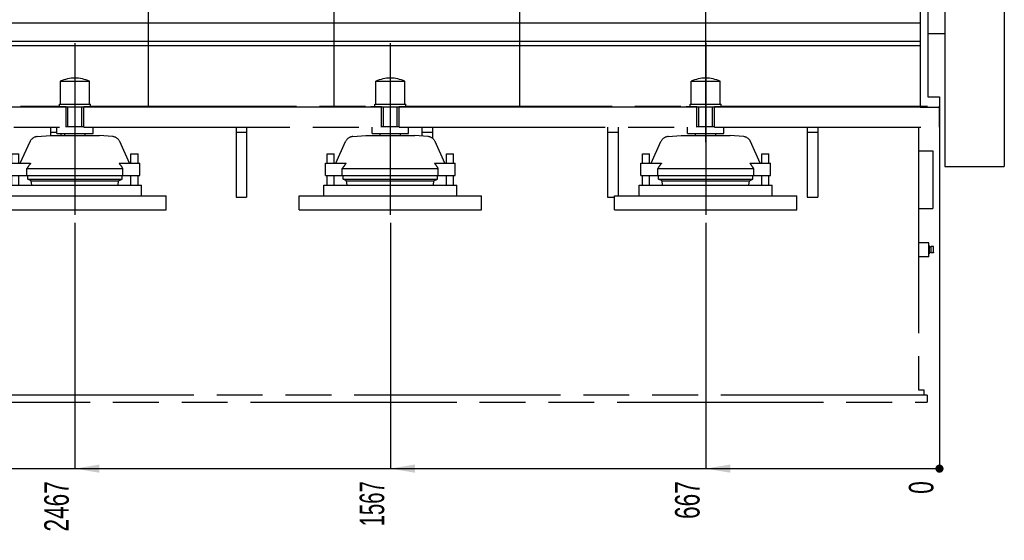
# Model space of a CAD drawing. Header units: millimetres. Extents: x 0 to 1189, y 0 to 841.
# Tile 68 of 85: x 702 to 843, y 511 to 585. Entities that reach past the tile are written whole.
import ezdxf
from ezdxf.enums import TextEntityAlignment as Align

# ---------------------------------------------------------------- set-up
doc = ezdxf.new("R2010")
doc.units = ezdxf.units.MM
doc.header["$LTSCALE"] = 65.395
doc.linetypes.add('CENTER', pattern=[0.6, 0.375, -0.075, 0.075, -0.075])
doc.linetypes.add('PHANTOM', pattern=[0.8, 0.45, -0.05, 0.1, -0.05, 0.1, -0.05])
doc.layers.get('0').update_dxf_attribs({"linetype": 'CONTINUOUS'})
for name, color, linetype in [('1907_040000_TLKS_KS_V_ABL71', 7, 'CONTINUOUS'), ('1907_041000_TLKS_KS_V_ABL72', 7, 'CONTINUOUS'), ('1907_731000_02_SIMPLE1_D_ABL73', 7, 'CONTINUOUS'), ('1907_731000_02_SIMPLE1_T1_D_PBL74', 7, 'CONTINUOUS'), ('1907_733000_06_SIMPLE1_A_ABL90', 7, 'CONTINUOUS'), ('1907_733000_06_SIMPLE1_T1_A_PBL91', 7, 'CONTINUOUS'), ('1907_733000_06_SIMPLE1_T2_A_PBL96', 7, 'CONTINUOUS'), ('1907_733000_06_SIMPLE1_T3_A_PBL103', 7, 'CONTINUOUS'), ('1907_733000_06_SIMPLE1_T4_A_PBL95', 7, 'CONTINUOUS'), ('1907_734000_04_SIMPLE1_C_ABL75', 7, 'CONTINUOUS'), ('1907_734000_04_SIMPLE1_T1_C_PBL76', 7, 'CONTINUOUS'), ('1947_000000_IMO-2_SKL_PBL55', 7, 'CONTINUOUS'), ('1947_000000_TLKS_MARKETING_ABL1', 7, 'CONTINUOUS'), ('1947_030000_TLKS_V_ABL2', 7, 'CONTINUOUS'), ('1947_100000_TLKS_V_ABL3', 7, 'CONTINUOUS'), ('1947_111000_11_SIMPLE1_C_ABL34', 7, 'CONTINUOUS'), ('1947_111000_11_SIMPLE1_T1_C_PBL35', 7, 'CONTINUOUS'), ('1947_151200_02_SIMPLE1_T1_X_PBL5', 7, 'CONTINUOUS'), ('1947_151200_02_SIMPLE1_T2_X_PBL107', 7, 'CONTINUOUS'), ('1947_151200_02_SIMPLE1_T2_X_PBL145', 7, 'CONTINUOUS'), ('1947_151200_02_SIMPLE1_T2_X_PBL151', 7, 'CONTINUOUS'), ('1947_151200_02_SIMPLE1_T2_X_PBL67', 7, 'CONTINUOUS'), ('1947_151200_02_SIMPLE1_T2_X_PBL68', 7, 'CONTINUOUS'), ('1947_151200_02_SIMPLE1_T2_X_PBL69', 7, 'CONTINUOUS'), ('1947_151200_02_SIMPLE1_X_ABL4', 7, 'CONTINUOUS'), ('new_view_1_VBL0', 7, 'CONTINUOUS')]:
    doc.layers.add(name, color=color, linetype=linetype)
doc.styles.get("Standard").update_dxf_attribs({"font": 'txt', "width": 0.6})
doc.dimstyles.new('DIMSTYLE_10', dxfattribs={"dimtxt": 3.5, "dimasz": 3.5, "dimexe": 1.8, "dimexo": 0, "dimgap": 0.875, "dimtad": 0, "dimtih": 1, "dimtoh": 1, "dimlfac": 20, "dimdsep": 46, "dimtxsty": 'Standard', "dimblk": '_FILLED', "dimblk1": '_FILLED', "dimblk2": '_FILLED', "dimcen": 0.09, "dimadec": 0, "dimazin": 0, "dimtp": 1.2, "dimtm": 1.2, "dimtfac": 1, "dimtofl": 0, "dimtmove": 0, "dimatfit": 3, "dimldrblk": '_FILLED', "dimfxl": 1, "dimtolj": 1, "dimarcsym": 0})
doc.dimstyles.new('DIMSTYLE_11', dxfattribs={"dimtxt": 3.5, "dimasz": 3.5, "dimexe": 1.8, "dimexo": 0, "dimgap": 0.875, "dimtad": 0, "dimtih": 1, "dimtoh": 1, "dimlfac": 20, "dimdsep": 46, "dimtxsty": 'Standard', "dimblk": '_FILLED', "dimblk1": '_FILLED', "dimblk2": '_FILLED', "dimcen": 0.09, "dimadec": 0, "dimazin": 0, "dimtp": 2, "dimtm": 2, "dimtfac": 1, "dimtofl": 0, "dimtmove": 0, "dimatfit": 3, "dimldrblk": '_FILLED', "dimfxl": 1, "dimtolj": 1, "dimarcsym": 0})
doc.dimstyles.new('DIMSTYLE_8', dxfattribs={"dimtxt": 3.5, "dimasz": 3.5, "dimexe": 1.8, "dimexo": 0, "dimgap": 0.875, "dimtad": 0, "dimtih": 1, "dimtoh": 1, "dimlfac": 20, "dimdsep": 46, "dimtxsty": 'Standard', "dimblk": '_FILLED', "dimblk1": '_FILLED', "dimblk2": '_FILLED', "dimcen": 0.09, "dimadec": 0, "dimazin": 0, "dimtp": 0.8, "dimtm": 0.8, "dimtfac": 1, "dimtofl": 0, "dimtmove": 0, "dimatfit": 3, "dimldrblk": '_FILLED', "dimfxl": 1, "dimtolj": 1, "dimarcsym": 0})
doc.dimstyles.new('DIMSTYLE_9', dxfattribs={"dimtxt": 3.5, "dimasz": 3.5, "dimexe": 1.8, "dimexo": 0, "dimgap": 0.875, "dimtad": 0, "dimtih": 1, "dimtoh": 1, "dimlfac": 20, "dimdsep": 46, "dimtxsty": 'Standard', "dimblk": '_FILLED', "dimblk1": '_FILLED', "dimblk2": '_FILLED', "dimcen": 0.09, "dimadec": 0, "dimazin": 0, "dimtp": 0.1, "dimtm": 0.1, "dimtfac": 1, "dimtofl": 0, "dimtmove": 0, "dimatfit": 3, "dimldrblk": '_FILLED', "dimfxl": 1, "dimtolj": 1, "dimarcsym": 0})

# ---------------------------------------------------------------- blocks, each defined once
blk = doc.blocks.new('*D37')
at = {"color": 2, "linetype": 'Continuous'}
blk.add_line((800, 555.98), (800, 520.85), dxfattribs=at)
at = {"color": 2, "linetype": 'Continuous', "width": 0.690476}
blk.add_text('667', height=3.5, rotation=90, dxfattribs=at).set_placement((799.12, 519.1), align=Align.RIGHT)
blk = doc.blocks.new('_FILLED')
at = {"color": 0, "linetype": 'ByBlock'}
blk.add_solid([(0, 0), (-1, 0.167), (-1, -0.167)], dxfattribs=at)
blk = doc.blocks.new('*D38')
at = {"color": 2, "linetype": 'Continuous'}
blk.add_line((833.35, 574), (833.35, 520.85), dxfattribs=at)
at = {"color": 2, "linetype": 'Continuous', "width": 0.690476}
blk.add_text('0', height=3.5, rotation=90, dxfattribs=at).set_placement((832.48, 519.1), align=Align.RIGHT)
blk = doc.blocks.new('*D39')
at = {"color": 2, "linetype": 'Continuous'}
blk.add_line((755, 555.98), (755, 520.85), dxfattribs=at)
at = {"color": 2, "linetype": 'Continuous', "width": 0.619048}
blk.add_text('1567', height=3.5, rotation=90, dxfattribs=at).set_placement((754.12, 519.1), align=Align.RIGHT)
blk = doc.blocks.new('*D40')
at = {"color": 2, "linetype": 'Continuous'}
blk.add_line((710, 555.98), (710, 520.85), dxfattribs=at)
at = {"color": 2, "linetype": 'Continuous', "width": 0.690476}
blk.add_text('2467', height=3.5, rotation=90, dxfattribs=at).set_placement((709.12, 519.1), align=Align.RIGHT)
blk = doc.blocks.new('*D41')
at = {"color": 2, "linetype": 'Continuous'}
blk.add_line((615, 555.98), (615, 520.85), dxfattribs=at)
at = {"color": 2, "linetype": 'Continuous', "width": 0.672619}
blk.add_text('4367', height=3.5, rotation=90, dxfattribs=at).set_placement((614.12, 519.1), align=Align.RIGHT)
blk = doc.blocks.new('*D42')
at = {"color": 2, "linetype": 'Continuous'}
blk.add_line((577, 572.5), (577, 520.85), dxfattribs=at)
at = {"color": 2, "linetype": 'Continuous', "width": 0.619048}
blk.add_text('5127', height=3.5, rotation=90, dxfattribs=at).set_placement((576.12, 519.1), align=Align.RIGHT)
blk = doc.blocks.new('1947_151200_02_SIMPLE1_T1_X_PBL5', base_point=(692.48, 552.61))
at = {"layer": '1947_151200_02_SIMPLE1_T1_X_PBL5', "color": 8, "linetype": 'PHANTOM'}
for p, q in [((617.21, 572.65), (707.79, 572.65)), ((707.25, 572.65), (707.25, 572.55)), ((708.75, 572.55), (707.25, 572.55)), ((708.75, 569.65), (708.75, 572.55)), ((712.75, 572.55), (711.25, 572.55)), ((711.25, 569.65), (711.25, 572.55)), ((712.21, 572.65), (752.79, 572.65)), ((712.75, 572.65), (712.75, 572.55)), ((752.25, 572.65), (752.25, 572.55)), ((753.75, 572.55), (752.25, 572.55)), ((753.75, 569.65), (753.75, 572.55)), ((757.75, 572.55), (756.25, 572.55)), ((756.25, 569.65), (756.25, 572.55)), ((757.21, 572.65), (797.79, 572.65)), ((757.75, 572.65), (757.75, 572.55)), ((797.25, 572.65), (797.25, 572.55)), ((798.75, 572.55), (797.25, 572.55)), ((798.75, 569.65), (798.75, 572.55)), ((802.75, 572.55), (801.25, 572.55)), ((801.25, 569.65), (801.25, 572.55)), ((802.21, 572.65), (833.35, 572.65)), ((802.75, 572.65), (802.75, 572.55)), ((833.35, 569.65), (833.35, 572.65)), ((616.25, 569.65), (708.75, 569.65)), ((706.5, 569.65), (706.5, 568.48)), ((711.25, 569.65), (753.75, 569.65)), ((733, 569.65), (733, 559.65)), ((734.5, 569.65), (734.5, 559.65)), ((756.25, 569.65), (798.75, 569.65)), ((759.5, 569.65), (759.5, 568.39)), ((761, 569.65), (761, 568.08)), ((786, 569.65), (786, 559.65)), ((787.5, 569.65), (787.5, 559.85)), ((801.25, 569.65), (833.35, 569.65)), ((814.5, 569.65), (814.5, 559.65)), ((816, 569.65), (816, 559.65)), ((830.35, 569.65), (830.35, 532.15)), ((707.4, 568.9), (706.5, 568.9)), ((708, 568.73), (708, 568.48)), ((734.5, 568.9), (733, 568.9)), ((761, 568.9), (759.5, 568.9)), ((787.5, 568.9), (786, 568.9)), ((816, 568.9), (814.5, 568.9)), ((830.35, 566.27), (832.4, 566.27)), ((832.4, 566.27), (832.4, 558.02)), ((733, 559.65), (734.5, 559.65)), ((786, 559.65), (787, 559.65)), ((814.5, 559.65), (816, 559.65)), ((830.35, 558.02), (832.4, 558.02)), ((831.85, 553.15), (830.35, 553.15)), ((831.85, 551.15), (831.85, 553.15)), ((831.92, 552.72), (831.85, 552.72)), ((831.92, 551.58), (831.92, 552.72)), ((832.05, 552.55), (831.92, 552.6)), ((832.17, 552.6), (832.1, 552.56)), ((832.48, 552.6), (832.17, 552.6)), ((832.17, 551.7), (832.17, 552.6)), ((832.52, 552.55), (832.48, 552.6)), ((832.48, 551.7), (832.48, 552.6)), ((832.52, 551.75), (832.52, 552.55)), ((831.85, 551.15), (830.35, 551.15)), ((831.92, 551.58), (831.85, 551.58)), ((832.05, 551.75), (831.92, 551.7)), ((832.17, 551.7), (832.1, 551.74)), ((832.48, 551.7), (832.17, 551.7)), ((832.52, 551.75), (832.48, 551.7)), ((831.6, 531.4), (578.1, 531.4)), ((830.35, 532.15), (831.1, 532.15)), ((831.1, 532.15), (831.1, 531.4)), ((831.6, 531.4), (831.6, 530.4)), ((578.1, 530.4), (831.6, 530.4))]:
    blk.add_line(p, q, dxfattribs=at)
for centre, start, end in [((832.07, 552.61), 247.4184, 299.9743), ((832.07, 551.69), 60.0257, 112.5816)]:
    blk.add_arc(centre, 0.06, start, end, dxfattribs=at)
blk = doc.blocks.new('1947_151200_02_SIMPLE1_T2_X_PBL67', base_point=(800, 567.03))
at = {"layer": '1947_151200_02_SIMPLE1_T2_X_PBL67', "color": 8, "linetype": 'PHANTOM'}
for p, q in [((797.92, 576.21), (802.08, 576.21)), ((797.92, 572.91), (797.92, 576.21)), ((802.08, 572.91), (802.08, 576.21)), ((797.79, 572.91), (802.21, 572.91)), ((797.79, 572.55), (797.79, 572.91)), ((798.75, 572.55), (801.25, 572.55)), ((799.01, 569.75), (799.01, 572.55)), ((800.99, 569.75), (800.99, 572.55)), ((802.21, 572.55), (802.21, 572.91)), ((797.4, 568.73), (797.4, 569.65)), ((798.75, 569.75), (801.25, 569.75)), ((802.6, 568.73), (802.6, 569.65)), ((792.21, 564.49), (793.6, 567.58)), ((794.63, 568.32), (796.5, 568.48)), ((796.5, 568.48), (803.5, 568.48)), ((797.4, 568.73), (802.6, 568.73)), ((798.56, 568.48), (798.56, 568.73)), ((801.44, 568.48), (801.44, 568.73)), ((805.37, 568.32), (803.5, 568.48)), ((807.79, 564.49), (806.4, 567.58)), ((791, 565.85), (792, 565.85)), ((791, 564.49), (791, 565.85)), ((792, 564.49), (792, 565.85)), ((808, 565.85), (809, 565.85)), ((808, 564.49), (808, 565.85)), ((809, 564.49), (809, 565.85)), ((790.75, 564.49), (793.68, 564.49)), ((790.75, 562.74), (790.75, 564.49)), ((793.15, 563.74), (806.85, 563.74)), ((793.15, 562.74), (793.15, 563.74)), ((806.32, 564.49), (809.25, 564.49)), ((806.85, 562.74), (806.85, 563.74)), ((809.25, 562.74), (809.25, 564.49)), ((790.75, 562.74), (809.25, 562.74)), ((791, 561.35), (791, 562.74)), ((792, 561.35), (792, 562.74)), ((793.28, 562.23), (793.26, 562.74)), ((793.28, 562.23), (806.72, 562.23)), ((793.77, 561.98), (793.28, 562.23)), ((793.77, 561.98), (806.23, 561.98)), ((793.84, 561.35), (793.77, 561.98)), ((806.16, 561.35), (806.23, 561.98)), ((806.23, 561.98), (806.72, 562.23)), ((806.72, 562.23), (806.74, 562.74)), ((808, 561.35), (808, 562.74)), ((809, 561.35), (809, 562.74)), ((790.5, 561.35), (809.5, 561.35)), ((790.5, 559.85), (790.5, 561.35)), ((809.5, 559.85), (809.5, 561.35)), ((787, 559.85), (813, 559.85)), ((787, 557.85), (787, 559.85)), ((813, 557.85), (813, 559.85)), ((787, 557.85), (813, 557.85))]:
    blk.add_line(p, q, dxfattribs=at)
for centre, radius, start, end in [((800, 571.51), 5.14, 66.0588, 113.9412), ((794.74, 567.07), 1.25, 95, 155.8195), ((805.26, 567.07), 1.25, 24.1805, 85)]:
    blk.add_arc(centre, radius, start, end, dxfattribs=at)
for points, knots in [([(793.68, 564.49), (793.63, 564.43), (793.45, 564.19), (793.28, 563.94), (793.15, 563.74)], [0, 0, 0, 0, 0.247602, 1, 1, 1, 1]), ([(806.85, 563.74), (806.81, 563.81), (806.64, 564.06), (806.46, 564.31), (806.32, 564.49)], [0, 0, 0, 0, 0.252037, 1, 1, 1, 1])]:
    blk.add_open_spline(points, degree=3, knots=knots, dxfattribs=at)
blk = doc.blocks.new('1947_151200_02_SIMPLE1_T2_X_PBL68', base_point=(710, 567.03))
at = {"layer": '1947_151200_02_SIMPLE1_T2_X_PBL68', "color": 8, "linetype": 'PHANTOM'}
for p, q in [((707.92, 576.21), (712.08, 576.21)), ((707.92, 572.91), (707.92, 576.21)), ((712.08, 572.91), (712.08, 576.21)), ((707.79, 572.91), (712.21, 572.91)), ((707.79, 572.55), (707.79, 572.91)), ((708.75, 572.55), (711.25, 572.55)), ((709.01, 569.75), (709.01, 572.55)), ((710.99, 569.75), (710.99, 572.55)), ((712.21, 572.55), (712.21, 572.91)), ((707.4, 568.73), (707.4, 569.65)), ((708.75, 569.75), (711.25, 569.75)), ((712.6, 568.73), (712.6, 569.65)), ((702.21, 564.49), (703.6, 567.58)), ((704.63, 568.32), (706.5, 568.48)), ((706.5, 568.48), (713.5, 568.48)), ((707.4, 568.73), (712.6, 568.73)), ((708.56, 568.48), (708.56, 568.73)), ((711.44, 568.48), (711.44, 568.73)), ((715.37, 568.32), (713.5, 568.48)), ((717.79, 564.49), (716.4, 567.58)), ((701, 565.85), (702, 565.85)), ((701, 564.49), (701, 565.85)), ((702, 564.49), (702, 565.85)), ((718, 565.85), (719, 565.85)), ((718, 564.49), (718, 565.85)), ((719, 564.49), (719, 565.85)), ((700.75, 564.49), (703.68, 564.49)), ((700.75, 562.74), (700.75, 564.49)), ((703.15, 563.74), (716.85, 563.74)), ((703.15, 562.74), (703.15, 563.74)), ((716.32, 564.49), (719.25, 564.49)), ((716.85, 562.74), (716.85, 563.74)), ((719.25, 562.74), (719.25, 564.49)), ((700.75, 562.74), (719.25, 562.74)), ((701, 561.35), (701, 562.74)), ((702, 561.35), (702, 562.74)), ((703.28, 562.23), (703.26, 562.74)), ((703.28, 562.23), (716.72, 562.23)), ((703.77, 561.98), (703.28, 562.23)), ((703.77, 561.98), (716.23, 561.98)), ((703.84, 561.35), (703.77, 561.98)), ((716.16, 561.35), (716.23, 561.98)), ((716.23, 561.98), (716.72, 562.23)), ((716.72, 562.23), (716.74, 562.74)), ((718, 561.35), (718, 562.74)), ((719, 561.35), (719, 562.74)), ((700.5, 561.35), (719.5, 561.35)), ((700.5, 559.85), (700.5, 561.35)), ((719.5, 559.85), (719.5, 561.35)), ((697, 559.85), (723, 559.85)), ((697, 557.85), (697, 559.85)), ((723, 557.85), (723, 559.85)), ((697, 557.85), (723, 557.85))]:
    blk.add_line(p, q, dxfattribs=at)
for centre, radius, start, end in [((710, 571.51), 5.14, 66.0588, 113.9412), ((704.74, 567.07), 1.25, 95, 155.8195), ((715.26, 567.07), 1.25, 24.1805, 85)]:
    blk.add_arc(centre, radius, start, end, dxfattribs=at)
for points, knots in [([(703.68, 564.49), (703.63, 564.43), (703.45, 564.19), (703.28, 563.94), (703.15, 563.74)], [0, 0, 0, 0, 0.247602, 1, 1, 1, 1]), ([(716.85, 563.74), (716.81, 563.81), (716.64, 564.06), (716.46, 564.31), (716.32, 564.49)], [0, 0, 0, 0, 0.252037, 1, 1, 1, 1])]:
    blk.add_open_spline(points, degree=3, knots=knots, dxfattribs=at)
blk = doc.blocks.new('1947_151200_02_SIMPLE1_T2_X_PBL69', base_point=(755, 567.03))
at = {"layer": '1947_151200_02_SIMPLE1_T2_X_PBL69', "color": 8, "linetype": 'PHANTOM'}
for p, q in [((752.92, 576.21), (757.08, 576.21)), ((752.92, 572.91), (752.92, 576.21)), ((757.08, 572.91), (757.08, 576.21)), ((752.79, 572.91), (757.21, 572.91)), ((752.79, 572.55), (752.79, 572.91)), ((753.75, 572.55), (756.25, 572.55)), ((754.01, 569.75), (754.01, 572.55)), ((755.99, 569.75), (755.99, 572.55)), ((757.21, 572.55), (757.21, 572.91)), ((752.4, 568.73), (752.4, 569.65)), ((753.75, 569.75), (756.25, 569.75)), ((757.6, 568.73), (757.6, 569.65)), ((747.21, 564.49), (748.6, 567.58)), ((749.63, 568.32), (751.5, 568.48)), ((751.5, 568.48), (758.5, 568.48)), ((752.4, 568.73), (757.6, 568.73)), ((753.56, 568.48), (753.56, 568.73)), ((756.44, 568.48), (756.44, 568.73)), ((760.37, 568.32), (758.5, 568.48)), ((762.79, 564.49), (761.4, 567.58)), ((746, 565.85), (747, 565.85)), ((746, 564.49), (746, 565.85)), ((747, 564.49), (747, 565.85)), ((763, 565.85), (764, 565.85)), ((763, 564.49), (763, 565.85)), ((764, 564.49), (764, 565.85)), ((745.75, 564.49), (748.68, 564.49)), ((745.75, 562.74), (745.75, 564.49)), ((748.15, 563.74), (761.85, 563.74)), ((748.15, 562.74), (748.15, 563.74)), ((761.32, 564.49), (764.25, 564.49)), ((761.85, 562.74), (761.85, 563.74)), ((764.25, 562.74), (764.25, 564.49)), ((745.75, 562.74), (764.25, 562.74)), ((746, 561.35), (746, 562.74)), ((747, 561.35), (747, 562.74)), ((748.28, 562.23), (748.26, 562.74)), ((748.28, 562.23), (761.72, 562.23)), ((748.77, 561.98), (748.28, 562.23)), ((748.77, 561.98), (761.23, 561.98)), ((748.84, 561.35), (748.77, 561.98)), ((761.16, 561.35), (761.23, 561.98)), ((761.23, 561.98), (761.72, 562.23)), ((761.72, 562.23), (761.74, 562.74)), ((763, 561.35), (763, 562.74)), ((764, 561.35), (764, 562.74)), ((745.5, 561.35), (764.5, 561.35)), ((745.5, 559.85), (745.5, 561.35)), ((764.5, 559.85), (764.5, 561.35)), ((742, 559.85), (768, 559.85)), ((742, 557.85), (742, 559.85)), ((768, 557.85), (768, 559.85)), ((742, 557.85), (768, 557.85))]:
    blk.add_line(p, q, dxfattribs=at)
for centre, radius, start, end in [((755, 571.51), 5.14, 66.0588, 113.9412), ((749.74, 567.07), 1.25, 95, 155.8195), ((760.26, 567.07), 1.25, 24.1805, 85)]:
    blk.add_arc(centre, radius, start, end, dxfattribs=at)
for points, knots in [([(748.68, 564.49), (748.63, 564.43), (748.45, 564.19), (748.28, 563.94), (748.15, 563.74)], [0, 0, 0, 0, 0.247602, 1, 1, 1, 1]), ([(761.85, 563.74), (761.81, 563.81), (761.64, 564.06), (761.46, 564.31), (761.32, 564.49)], [0, 0, 0, 0, 0.252037, 1, 1, 1, 1])]:
    blk.add_open_spline(points, degree=3, knots=knots, dxfattribs=at)
blk = doc.blocks.new('1947_151200_02_SIMPLE1_T2_X_PBL107', base_point=(710, 568.8152))
at = {"layer": '1947_151200_02_SIMPLE1_T2_X_PBL107', "color": 2, "linetype": 'CENTER'}
blk.add_line((710, 581.65), (710, 555.9805), dxfattribs=at)
blk = doc.blocks.new('1947_151200_02_SIMPLE1_T2_X_PBL145', base_point=(755, 568.8152))
at = {"layer": '1947_151200_02_SIMPLE1_T2_X_PBL145', "color": 2, "linetype": 'CENTER'}
blk.add_line((755, 581.65), (755, 555.9805), dxfattribs=at)
blk = doc.blocks.new('1947_151200_02_SIMPLE1_T2_X_PBL151', base_point=(800, 568.8152))
at = {"layer": '1947_151200_02_SIMPLE1_T2_X_PBL151', "color": 2, "linetype": 'CENTER'}
blk.add_line((800, 581.65), (800, 555.9805), dxfattribs=at)
blk = doc.blocks.new('1947_151200_02_SIMPLE1_X_ABL4', base_point=(692.48, 556.02))
at = {"layer": '1947_151200_02_SIMPLE1_T1_X_PBL5'}
blk.add_blockref('1947_151200_02_SIMPLE1_T1_X_PBL5', (692.48, 552.61), dxfattribs=at)
at = {"layer": '1947_151200_02_SIMPLE1_T2_X_PBL107'}
blk.add_blockref('1947_151200_02_SIMPLE1_T2_X_PBL107', (710, 568.82), dxfattribs=at)
at = {"layer": '1947_151200_02_SIMPLE1_T2_X_PBL145'}
blk.add_blockref('1947_151200_02_SIMPLE1_T2_X_PBL145', (755, 568.82), dxfattribs=at)
at = {"layer": '1947_151200_02_SIMPLE1_T2_X_PBL151'}
blk.add_blockref('1947_151200_02_SIMPLE1_T2_X_PBL151', (800, 568.82), dxfattribs=at)
at = {"layer": '1947_151200_02_SIMPLE1_T2_X_PBL67'}
blk.add_blockref('1947_151200_02_SIMPLE1_T2_X_PBL67', (800, 567.03), dxfattribs=at)
at = {"layer": '1947_151200_02_SIMPLE1_T2_X_PBL68'}
blk.add_blockref('1947_151200_02_SIMPLE1_T2_X_PBL68', (710, 567.03), dxfattribs=at)
at = {"layer": '1947_151200_02_SIMPLE1_T2_X_PBL69'}
blk.add_blockref('1947_151200_02_SIMPLE1_T2_X_PBL69', (755, 567.03), dxfattribs=at)
blk = doc.blocks.new('1947_111000_11_SIMPLE1_T1_C_PBL35', base_point=(709.5, 619.62))
at = {"layer": '1947_111000_11_SIMPLE1_T1_C_PBL35', "color": 7, "linetype": 'Continuous'}
for p, q in [((830.6, 594.7), (830.6, 572.5)), ((830.6, 584.5), (579, 584.5)), ((830.6, 581.87), (579, 581.87)), ((830.6, 581.25), (579, 581.25)), ((830.6, 572.5), (579, 572.5))]:
    blk.add_line(p, q, dxfattribs=at)
blk = doc.blocks.new('1947_111000_11_SIMPLE1_C_ABL34', base_point=(709.5, 626.3))
at = {"layer": '1947_111000_11_SIMPLE1_T1_C_PBL35'}
blk.add_blockref('1947_111000_11_SIMPLE1_T1_C_PBL35', (709.5, 619.62), dxfattribs=at)
blk = doc.blocks.new('1947_100000_TLKS_V_ABL3', base_point=(695.8, 612.82))
at = {"layer": '1947_111000_11_SIMPLE1_C_ABL34'}
blk.add_blockref('1947_111000_11_SIMPLE1_C_ABL34', (709.5, 626.3), dxfattribs=at)
at = {"layer": '1947_151200_02_SIMPLE1_X_ABL4'}
blk.add_blockref('1947_151200_02_SIMPLE1_X_ABL4', (692.48, 556.02), dxfattribs=at)
blk = doc.blocks.new('1947_030000_TLKS_V_ABL2', base_point=(712.98, 626.13))
at = {"layer": '1947_100000_TLKS_V_ABL3'}
blk.add_blockref('1947_100000_TLKS_V_ABL3', (695.8, 612.82), dxfattribs=at)
blk = doc.blocks.new('1907_731000_02_SIMPLE1_T1_D_PBL74', base_point=(838.35, 597.64))
at = {"layer": '1907_731000_02_SIMPLE1_T1_D_PBL74', "color": 7, "linetype": 'Continuous'}
for p, q in [((834.1, 631.25), (834.1, 628.8)), ((842.6, 631.25), (842.6, 564.02)), ((834.1, 624.45), (834.1, 618.01)), ((834.1, 616.14), (834.1, 611.21)), ((834.1, 599.5), (834.1, 564.02)), ((834.1, 564.02), (842.6, 564.02))]:
    blk.add_line(p, q, dxfattribs=at)
blk = doc.blocks.new('1907_731000_02_SIMPLE1_D_ABL73', base_point=(838.35, 597.6375))
at = {"layer": '1907_731000_02_SIMPLE1_T1_D_PBL74'}
blk.add_blockref('1907_731000_02_SIMPLE1_T1_D_PBL74', (838.35, 597.6375), dxfattribs=at)
blk = doc.blocks.new('1907_734000_04_SIMPLE1_T1_C_PBL76', base_point=(832.35, 595.38))
at = {"layer": '1907_734000_04_SIMPLE1_T1_C_PBL76', "color": 7, "linetype": 'Continuous'}
for p, q in [((830.6, 618.25), (831.7, 618.25)), ((831.7, 618.25), (831.7, 610.85)), ((831.7, 616.96), (833.74, 616.96)), ((831.7, 609.79), (831.7, 609.5)), ((831.7, 599.5), (831.7, 574)), ((831.7, 583.04), (834.1, 583.04)), ((831.7, 574), (833.35, 574)), ((833.35, 574), (833.35, 572.5)), ((830.6, 572.5), (833.35, 572.5))]:
    blk.add_line(p, q, dxfattribs=at)
blk = doc.blocks.new('1907_734000_04_SIMPLE1_C_ABL75', base_point=(832.35, 595.375))
at = {"layer": '1907_734000_04_SIMPLE1_T1_C_PBL76'}
blk.add_blockref('1907_734000_04_SIMPLE1_T1_C_PBL76', (832.35, 595.375), dxfattribs=at)
blk = doc.blocks.new('1907_733000_06_SIMPLE1_T1_A_PBL91', base_point=(824.27, 603.67))
at = {"layer": '1907_733000_06_SIMPLE1_T1_A_PBL91', "color": 7, "linetype": 'Continuous'}
for p, q in [((817.6, 613), (817.6, 615.99)), ((830.35, 616), (830.35, 614.3)), ((819.48, 614.4), (818.6, 614.4)), ((829.35, 614.4), (828.48, 614.4)), ((830.35, 614.3), (830.95, 614.3)), ((830.95, 614.3), (830.95, 612.7)), ((830.95, 612.7), (830.35, 612.7)), ((830.35, 612.7), (830.35, 610.95)), ((817.6, 593), (817.6, 612)), ((819.83, 609.4), (819.83, 611.75)), ((828.12, 609.4), (828.12, 611.75)), ((819.83, 610.5), (818.7, 610.5)), ((818.7, 610), (818.7, 610.5)), ((819.83, 610), (818.7, 610)), ((819.96, 609.4), (819.48, 607.87)), ((819.83, 609.4), (828.12, 609.4)), ((820.48, 597.85), (820.48, 609.4)), ((827.48, 609.4), (827.48, 606.77)), ((827.98, 609.4), (827.98, 597.85)), ((820.48, 608.21), (819.48, 607.87)), ((820.48, 607.97), (819.48, 606.4)), ((819.48, 607.88), (819.48, 607.88)), ((819.48, 601.12), (819.48, 607.88)), ((819.48, 607.87), (819.48, 607.87)), ((820.48, 607.53), (819.48, 605.97)), ((820.48, 606.14), (819.48, 605.97)), ((819.48, 605.4), (818.6, 605.4)), ((818.6, 603.6), (819.48, 603.6)), ((820.48, 601.47), (819.48, 603.03)), ((819.48, 603.03), (820.48, 602.86)), ((820.48, 601.03), (819.48, 602.6)), ((827.48, 602.23), (827.48, 598.07)), ((820.48, 598), (819.48, 601.13)), ((819.48, 601.13), (819.48, 601.13)), ((819.48, 601.13), (820.48, 600.79)), ((819.48, 601.12), (819.48, 601.12)), ((818.7, 599), (820.16, 599)), ((818.7, 598.5), (818.7, 599)), ((818.7, 598.5), (820.32, 598.5)), ((828.54, 599), (829.25, 599)), ((828.54, 598.5), (829.25, 598.5)), ((829.25, 598.5), (829.25, 599)), ((830.35, 599.5), (830.35, 596.3)), ((827.48, 598.07), (820.48, 598.07)), ((820.48, 597.85), (822.77, 597.85)), ((820.52, 598.07), (820.52, 597.95)), ((827.42, 597.95), (820.52, 597.95)), ((824.98, 597.85), (827.98, 597.85)), ((827.42, 598.07), (827.42, 597.95)), ((822.83, 596.4), (818.6, 596.4)), ((829.35, 596.4), (824.92, 596.4)), ((830.35, 596.3), (830.95, 596.3)), ((830.95, 596.3), (830.95, 594.7)), ((818.6, 594.6), (818.87, 594.6)), ((828.88, 594.6), (829.35, 594.6)), ((830.95, 594.7), (830.35, 594.7)), ((830.35, 594.7), (830.35, 593)), ((823.58, 593.82), (823.58, 590)), ((824.38, 593.82), (824.38, 590)), ((823.58, 590), (824.38, 590)), ((825.1, 587.75), (822.85, 587.75))]:
    blk.add_line(p, q, dxfattribs=at)
blk.add_circle((823.98, 588.75), 0.9, dxfattribs=at)
for centre, radius, start, end in [((825.1, 616), 5.25, 0, 43.1334), ((818.6, 613.5), 0.9, 90, 197.3504), ((829.35, 613.5), 0.9, 342.6496, 90), ((818.6, 604.5), 0.9, 90, 270), ((818.6, 595.5), 0.9, 90, 270), ((829.35, 595.5), 0.9, 270, 90), ((822.85, 593), 5.25, 180, 270), ((825.1, 593), 5.25, 270, 360)]:
    blk.add_arc(centre, radius, start, end, dxfattribs=at)
for points, knots in [([(819.48, 606.4), (819.48, 606.36), (819.48, 606.22), (819.48, 606.08), (819.48, 605.97)], [0, 0, 0, 0, 0.240786, 1, 1, 1, 1]), ([(820.48, 602.23), (820.48, 602.6), (820.49, 603.36), (820.5, 604.5), (820.49, 605.64), (820.48, 606.4), (820.48, 606.77)], [0, 0, 0, 0, 0.246154, 0.5, 0.753846, 1, 1, 1, 1]), ([(827.48, 606.77), (827.48, 606.4), (827.46, 605.64), (827.45, 604.5), (827.46, 603.36), (827.48, 602.6), (827.48, 602.23)], [0, 0, 0, 0, 0.246154, 0.5, 0.753846, 1, 1, 1, 1]), ([(819.48, 603.03), (819.48, 603), (819.48, 602.85), (819.48, 602.71), (819.48, 602.6)], [0, 0, 0, 0, 0.258817, 1, 1, 1, 1])]:
    blk.add_open_spline(points, degree=3, knots=knots, dxfattribs=at)
blk = doc.blocks.new('1907_733000_06_SIMPLE1_T4_A_PBL95', base_point=(823.88, 595.88))
at = {"layer": '1907_733000_06_SIMPLE1_T4_A_PBL95', "color": 7, "linetype": 'Continuous'}
for p, q in [((822.75, 597.95), (822.75, 597.94)), ((822.75, 597.94), (825, 597.94)), ((822.75, 597.94), (822.83, 597.66)), ((822.83, 597.66), (824.92, 597.66)), ((822.83, 597.66), (822.83, 596.34)), ((825, 597.94), (824.92, 597.66)), ((824.92, 597.66), (824.92, 596.34)), ((825, 597.95), (825, 597.94)), ((822.45, 595.77), (821.43, 595.24)), ((822.62, 596.05), (822.45, 595.77)), ((822.45, 595.77), (825.3, 595.77)), ((822.62, 596.34), (822.62, 596.05)), ((822.62, 596.05), (825.12, 596.05)), ((822.62, 596.34), (825.12, 596.34)), ((825.12, 596.34), (825.12, 596.05)), ((825.12, 596.05), (825.3, 595.77)), ((825.3, 595.77), (826.32, 595.24)), ((828.22, 595.15), (819.53, 595.15)), ((821.43, 595.24), (821.13, 595.15)), ((821.43, 595.24), (826.32, 595.24)), ((826.32, 595.24), (826.62, 595.15)), ((828.22, 593.82), (819.53, 593.82))]:
    blk.add_line(p, q, dxfattribs=at)
for centre, start, end in [((819.52, 594.49), 90, 270), ((828.23, 594.49), 270, 90)]:
    blk.add_arc(centre, 0.667, start, end, dxfattribs=at)
blk = doc.blocks.new('1907_733000_06_SIMPLE1_T2_A_PBL96', base_point=(833.77, 609.68))
at = {"layer": '1907_733000_06_SIMPLE1_T2_A_PBL96', "color": 7, "linetype": 'Continuous'}
for p, q in [((835.76, 612.34), (831.99, 620.98)), ((836.45, 612.64), (832.67, 621.28)), ((839.5, 615.95), (838.45, 615.95)), ((838.45, 615.95), (838.45, 614.75)), ((839, 616.23), (838.95, 616.23)), ((839.5, 615.95), (839.5, 614.75)), ((839.5, 614.75), (838.45, 614.75)), ((838.45, 614.75), (838.6, 613.75)), ((839.5, 614.75), (839.36, 613.75)), ((835.58, 612.26), (836.62, 612.72)), ((839.36, 613.75), (838.6, 613.75)), ((838.83, 613.75), (838.83, 611.75)), ((839.13, 613.75), (839.13, 611.75)), ((834.6, 611.62), (832.32, 609.73)), ((834.6, 609.73), (834.6, 611.62)), ((835.03, 612.03), (834.61, 612.03)), ((834.61, 608.57), (834.61, 612.03)), ((835.03, 612.03), (835.03, 608.57)), ((835.03, 611.93), (836.52, 611.93)), ((835.03, 611.93), (835.03, 608.68)), ((835.58, 611.93), (835.58, 612.26)), ((836.52, 611.93), (836.52, 608.68)), ((837.95, 611.44), (838.73, 611.75)), ((838.13, 611.24), (838.04, 611.21)), ((838.73, 611.75), (839.23, 611.75)), ((839.23, 611.75), (839.56, 606.97)), ((828.12, 611), (828.54, 611)), ((828.54, 598), (828.54, 611)), ((828.54, 610.95), (830.8, 610.95)), ((830.75, 610.99), (830.74, 610.95)), ((832.78, 610.7), (830.75, 610.99)), ((830.8, 610.95), (830.8, 609.46)), ((830.8, 609.92), (832.13, 609.73)), ((831.94, 609.73), (834.61, 609.73)), ((831.94, 609.03), (831.94, 609.73)), ((832.78, 610.7), (832.69, 610.03)), ((833.06, 610.39), (832.74, 610.44)), ((833.03, 610.38), (833.19, 610.45)), ((834.6, 611.07), (834.61, 611.07)), ((836.52, 610.26), (836.84, 609.4)), ((838.67, 608.65), (838.67, 610.87)), ((828.54, 609.46), (830.8, 609.46)), ((830.8, 609.5), (831.94, 609.5)), ((831.83, 609.08), (831.94, 609.08)), ((831.83, 608.68), (831.83, 609.08)), ((831.83, 608.68), (833.88, 608.68)), ((831.94, 609.03), (834.61, 609.03)), ((833.88, 608.68), (833.88, 609.03)), ((834.61, 608.57), (835.03, 608.57)), ((835.03, 608.68), (836.52, 608.68)), ((836.52, 609.6), (836.54, 609.57)), ((836.54, 609.57), (836.52, 609.57)), ((836.52, 609.4), (836.84, 609.4)), ((836.81, 609.46), (838.04, 609.46)), ((838.04, 609.59), (838.04, 609.46)), ((838.04, 609.5), (838.52, 609.5)), ((838.52, 599.5), (838.52, 609.5)), ((838.52, 608.71), (838.58, 608.71)), ((838.58, 608.71), (838.58, 600.29)), ((838.58, 608.65), (838.67, 608.65)), ((839.36, 608.15), (839.02, 606.74)), ((839.26, 606.97), (839.22, 607.55)), ((839.56, 606.97), (839.26, 606.97)), ((839.02, 606.87), (839.02, 602)), ((838.58, 601.74), (839.02, 602)), ((838.52, 600.29), (838.58, 600.29)), ((828.54, 599.5), (838.52, 599.5)), ((827.98, 598), (828.54, 598))]:
    blk.add_line(p, q, dxfattribs=at)
for centre in [(835.7, 611.13), (835.7, 609.63)]:
    blk.add_circle(centre, 0.651, dxfattribs=at)
for centre, radius, start, end in [((832.19, 621.44), 0.545, 337.2507, 249.863), ((838.95, 615.63), 0.592, 90, 147.4586), ((839, 615.63), 0.592, 32.5414, 90), ((835.67, 610.4), 2.5, 341.0743, 67.8393), ((838.27, 610.87), 0.4, 0, 111.894), ((833.17, 610.06), 0.35, 113.633, 163.2954), ((838.58, 608.34), 0.0061, 201.3469, 338.6531), ((838.98, 608.24), 0.4, 346.4483, 166.3104), ((778.07, 506.81), 117.17, 58.6497, 58.907)]:
    blk.add_arc(centre, radius, start, end, dxfattribs=at)
for points, knots in [([(832.25, 621.3), (832.21, 621.28), (832.13, 621.23), (832.02, 621.14), (831.96, 621.03), (831.99, 620.98)], [0, 0, 0, 0, 0.324332, 0.612802, 1, 1, 1, 1]), ([(832.67, 621.28), (832.65, 621.33), (832.53, 621.36), (832.39, 621.35), (832.3, 621.32), (832.25, 621.3)], [0, 0, 0, 0, 0.387198, 0.675668, 1, 1, 1, 1]), ([(834.12, 616.09), (834.12, 616.1), (834.14, 616.15), (834.24, 616.24), (834.34, 616.29), (834.43, 616.33)], [0, 0, 0, 0, 0.116647, 0.331004, 1, 1, 1, 1]), ([(834.43, 616.33), (834.51, 616.37), (834.63, 616.4), (834.75, 616.42), (834.8, 616.4), (834.81, 616.39)], [0, 0, 0, 0, 0.668996, 0.883353, 1, 1, 1, 1])]:
    blk.add_open_spline(points, degree=3, knots=knots, dxfattribs=at)
blk = doc.blocks.new('1907_733000_06_SIMPLE1_T3_A_PBL103', base_point=(823.28, 619.84))
at = {"layer": '1907_733000_06_SIMPLE1_T3_A_PBL103', "color": 7, "linetype": 'Continuous'}
for p, q in [((819.07, 626.76), (828.88, 626.76)), ((819.07, 626.76), (819.07, 623.59)), ((820.01, 627.92), (819.77, 626.76)), ((820.01, 627.92), (827.93, 627.92)), ((827.93, 627.92), (828.18, 626.76)), ((828.88, 626.76), (828.88, 623.59)), ((819.02, 623.59), (828.92, 623.59)), ((819.02, 623.59), (819.02, 620.84)), ((828.92, 623.59), (828.92, 615.5)), ((819.7, 620.84), (817.17, 620.84)), ((817.17, 620.84), (817.17, 615.99)), ((819.7, 615.99), (819.7, 620.84)), ((817.17, 615.99), (819.7, 615.99)), ((819.02, 615.99), (819.02, 615.5)), ((819.02, 615.5), (828.92, 615.5)), ((819.48, 615.5), (819.48, 613.55)), ((828.48, 615.5), (828.48, 613.55)), ((816.33, 613), (830.18, 613)), ((816.33, 612), (816.33, 613)), ((817.73, 613), (817.73, 612)), ((830.21, 613.55), (817.74, 613.55)), ((817.74, 613.55), (817.74, 613.02)), ((830.21, 613.02), (817.74, 613.02)), ((817.77, 613.02), (817.77, 613)), ((828.12, 612.75), (819.83, 612.75)), ((819.83, 611.75), (819.83, 612.75)), ((821.58, 612.75), (821.58, 613)), ((823.77, 612.75), (823.77, 613)), ((828.12, 611.75), (828.12, 612.75)), ((830.18, 613.02), (830.18, 613)), ((830.21, 613.55), (830.21, 613.02)), ((830.23, 613), (830.23, 612)), ((816.33, 612), (819.83, 612)), ((828.12, 611.75), (819.83, 611.75)), ((828.12, 612), (830.23, 612))]:
    blk.add_line(p, q, dxfattribs=at)
blk = doc.blocks.new('1907_733000_06_SIMPLE1_A_ABL90', base_point=(827.94, 607.84))
at = {"layer": '1907_733000_06_SIMPLE1_T1_A_PBL91'}
blk.add_blockref('1907_733000_06_SIMPLE1_T1_A_PBL91', (824.27, 603.67), dxfattribs=at)
at = {"layer": '1907_733000_06_SIMPLE1_T2_A_PBL96'}
blk.add_blockref('1907_733000_06_SIMPLE1_T2_A_PBL96', (833.77, 609.68), dxfattribs=at)
at = {"layer": '1907_733000_06_SIMPLE1_T3_A_PBL103'}
blk.add_blockref('1907_733000_06_SIMPLE1_T3_A_PBL103', (823.28, 619.84), dxfattribs=at)
at = {"layer": '1907_733000_06_SIMPLE1_T4_A_PBL95'}
blk.add_blockref('1907_733000_06_SIMPLE1_T4_A_PBL95', (823.88, 595.88), dxfattribs=at)
blk = doc.blocks.new('1907_041000_TLKS_KS_V_ABL72', base_point=(829.46, 597.64))
at = {"layer": '1907_731000_02_SIMPLE1_D_ABL73'}
blk.add_blockref('1907_731000_02_SIMPLE1_D_ABL73', (838.35, 597.64), dxfattribs=at)
at = {"layer": '1907_733000_06_SIMPLE1_A_ABL90'}
blk.add_blockref('1907_733000_06_SIMPLE1_A_ABL90', (827.94, 607.84), dxfattribs=at)
at = {"layer": '1907_734000_04_SIMPLE1_C_ABL75'}
blk.add_blockref('1907_734000_04_SIMPLE1_C_ABL75', (832.35, 595.38), dxfattribs=at)
blk = doc.blocks.new('1907_040000_TLKS_KS_V_ABL71', base_point=(861.85, 648.32))
at = {"layer": '1907_041000_TLKS_KS_V_ABL72'}
blk.add_blockref('1907_041000_TLKS_KS_V_ABL72', (829.46, 597.64), dxfattribs=at)
blk = doc.blocks.new('1947_000000_TLKS_MARKETING_ABL1', base_point=(729.93, 631.51))
at = {"layer": '1907_040000_TLKS_KS_V_ABL71'}
blk.add_blockref('1907_040000_TLKS_KS_V_ABL71', (861.85, 648.32), dxfattribs=at)
at = {"layer": '1947_030000_TLKS_V_ABL2'}
blk.add_blockref('1947_030000_TLKS_V_ABL2', (712.98, 626.13), dxfattribs=at)
blk = doc.blocks.new('1947_000000_IMO-2_SKL_PBL55', base_point=(708.54, 639.94))
at = {"layer": '1947_000000_IMO-2_SKL_PBL55', "color": 2, "linetype": 'CENTER'}
for p, q in [((720.5, 572.65), (720.5, 712.38)), ((747, 572.65), (747, 712.38)), ((773.5, 572.65), (773.5, 712.38)), ((800, 567.5), (800, 712.38))]:
    blk.add_line(p, q, dxfattribs=at)
blk = doc.blocks.new('NEW_VIEW_1_VBL0', base_point=(729.93, 635.44))
at = {"layer": '1947_000000_IMO-2_SKL_PBL55'}
blk.add_blockref('1947_000000_IMO-2_SKL_PBL55', (708.54, 639.94), dxfattribs=at)
at = {"layer": '1947_000000_TLKS_MARKETING_ABL1'}
blk.add_blockref('1947_000000_TLKS_MARKETING_ABL1', (729.93, 631.51), dxfattribs=at)

msp = doc.modelspace()

# ---------------------------------------------------------------- linework, layer by layer
at = {"color": 2, "linetype": 'Continuous'}
msp.add_line((577, 520.89758), (833.35, 520.89758), dxfattribs=at)
at = {"color": 2, "linetype": 'Continuous', "const_width": 0.585}
msp.add_lwpolyline([(833.0575, 520.89758, 1), (833.6425, 520.89758, 1)], format="xyb", close=True, dxfattribs=at)
msp.add_lwpolyline([(833.0575, 520.89758, 1), (833.6425, 520.89758, 1)], format="xyb", close=True, dxfattribs=at)
msp.add_lwpolyline([(833.0575, 520.89758, 1), (833.6425, 520.89758, 1)], format="xyb", close=True, dxfattribs=at)
msp.add_lwpolyline([(833.0575, 520.89758, 1), (833.6425, 520.89758, 1)], format="xyb", close=True, dxfattribs=at)
msp.add_lwpolyline([(833.0575, 520.89758, 1), (833.6425, 520.89758, 1)], format="xyb", close=True, dxfattribs=at)
at = {"color": 2, "linetype": 'Continuous'}
for points in [[(710, 520.89758), (713.5, 521.48258), (713.5, 520.31258)], [(755, 520.89758), (758.5, 521.48258), (758.5, 520.31258)], [(800, 520.89758), (803.5, 521.48258), (803.5, 520.31258)]]:
    msp.add_solid(points, dxfattribs=at)

# ---------------------------------------------------------------- block references
at = {"layer": 'new_view_1_VBL0'}
msp.add_blockref('NEW_VIEW_1_VBL0', (729.92501, 635.44483), dxfattribs=at)

# ---------------------------------------------------------------- dimensions: what is measured, and where the dimension line sits
at = {"color": 2, "linetype": 'Continuous'}
for feature_location, offset, origin, dimstyle, picture, middle in [((800, 555.9805), (0, -35.13292), (833.35, 574), 'DIMSTYLE_8', '*D37', (797.375, 515.13923)), ((833.35, 574), (0, -53.1524235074), (833.35, 574), 'DIMSTYLE_9', '*D38', (830.7250068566, 517.555900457)), ((577, 572.5), (0, -51.65242), (833.35, 572.5), 'DIMSTYLE_11', '*D42', (574.375, 514.4309)), ((615, 555.9805), (0, -35.13292), (833.35, 555.9805), 'DIMSTYLE_11', '*D41', (612.375, 514.05591)), ((710, 555.9805), (0, -35.13292), (833.35, 555.9805), 'DIMSTYLE_11', '*D40', (707.37499, 513.93092)), ((755, 555.9805), (0, -35.13292), (833.35, 555.9805), 'DIMSTYLE_10', '*D39', (752.375, 514.4309))]:
    dim = msp.add_ordinate_dim(feature_location=feature_location, offset=offset, dtype=1, origin=origin, dimstyle=dimstyle, override={"dimtad": 1, "dimtih": 0, "dimtoh": 0}, dxfattribs=at)
    dim.commit()
    dim.dimension.update_dxf_attribs({"geometry": picture, "text_midpoint": middle})

doc.saveas('drawing.dxf')
